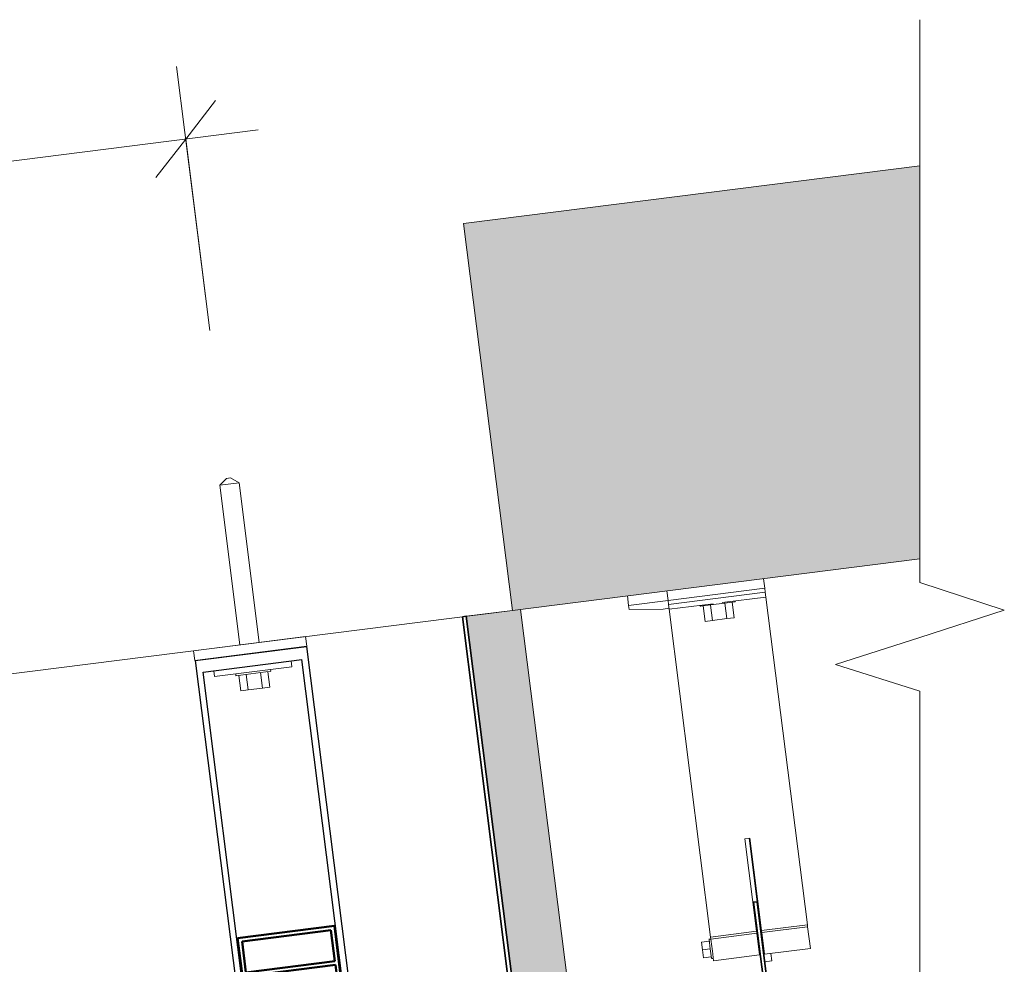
# Model space of a CAD drawing. Header units: millimetres. Extents: x 4014441 to 4046114, y 2378 to 8335946.
# Tile 71 of 71: x 4043420 to 4043925, y 8335388 to 8335873. Entities that reach past the tile are written whole.
import ezdxf

# ---------------------------------------------------------------- set-up
doc = ezdxf.new("R2010")
doc.units = ezdxf.units.MM
for name, color, linetype, lineweight in [('Обобщенные модели', 7, 'Continuous', 18), ('Размеры', 7, 'Continuous', 9), ('Размеры-25', 7, 'Continuous', 9), ('Типовые аннотации', 7, 'Continuous', 18), ('Тонкие линии', 7, 'Continuous', 18), ('Элементы узлов', 7, 'Continuous', 18)]:
    doc.layers.add(name, color=color, linetype=linetype, lineweight=lineweight)
doc.styles.add('GOST Common_1', font='GOST_Common.ttf', dxfattribs={"width": 0.9, "height": 50})
doc.dimstyles.new('ADSK_Основной_2_0', dxfattribs={"dimscale": 304.8, "dimtxt": 50.28575, "dimasz": 0.115978, "dimexe": 0.123031, "dimexo": 0.246063, "dimgap": 0.04101, "dimtad": 1, "dimdec": 0, "dimzin": 0, "dimdsep": 46, "dimtxsty": 'GOST Common_1', "dimblk1": 'OBLIQUE', "dimblk2": 'OBLIQUE', "dimsah": 1, "dimcen": 0.09, "dimdle": 0.123031, "dimazin": 0, "dimtfac": 1, "dimtdec": 4, "dimtix": 1, "dimtmove": 0, "dimatfit": 3, "dimfxl": 1, "dimtvp": 1, "dimtfill": 1, "dimtolj": 1, "dimtzin": 0, "dimarcsym": 2})

# ---------------------------------------------------------------- blocks, each defined once
blk = doc.blocks.new('Корп2_Кассета выпуклая - Корп2_Кассета выпуклая_Цвет DESIGN D2-21032864-Разрез 9-9')
at = {"layer": 'Обобщенные модели', "true_color": 0xf7fbf5}
h = blk.add_hatch(color=7, dxfattribs=at)
h.paths.add_polyline_path([(4505354.1, 8335291.18), (4505551.85, 8335316.21), (4505551.85, 8335344.43), (4505466.11, 8335333.58), (4505468.05, 8335318.23), (4505466.57, 8335318.04), (4505464.62, 8335333.39), (4505378.36, 8335322.48), (4505375.6, 8335344.3), (4505347.85, 8335340.54), (4505352.36, 8335304.88)])
h.paths.add_polyline_path([(4505347.57, 8335342.77), (4505375.35, 8335346.29), (4505346.97, 8335570.5), (4505319.23, 8335566.73), (4505345.99, 8335355.23)])
at = {"layer": 'Обобщенные модели'}
for p, q in [((4505319.2, 8335566.98), (4505342.94, 8335569.99)), ((4505375.35, 8335346.29), (4505346.97, 8335570.5)), ((4505378.36, 8335322.48), (4505375.6, 8335344.3)), ((4505551.85, 8335344.43), (4505466.11, 8335333.58)), ((4505464.62, 8335333.39), (4505378.36, 8335322.48))]:
    blk.add_line(p, q, dxfattribs=at)
at = {"layer": 'Обобщенные модели', "lineweight": 35}
for p, q in [((4505319.2, 8335566.98), (4505317.21, 8335566.73)), ((4505317.21, 8335566.73), (4505352.36, 8335288.95)), ((4505354.1, 8335291.18), (4505319.2, 8335566.98)), ((4505551.85, 8335316.21), (4505354.1, 8335291.18)), ((4505352.36, 8335288.95), (4505551.85, 8335314.19))]:
    blk.add_line(p, q, dxfattribs=at)
blk = doc.blocks.new('HILTI_s_Профиль_MFT-RP - Усиленный профиль MFT-RP-58 77x50 L-21017154-Разрез 9-9')
at = {"layer": 'Обобщенные модели', "lineweight": 50}
for p, q in [((4502530.64, 8335063.93), (4502481.03, 8335057.66)), ((4502540.05, 8334989.53), (4502530.64, 8335063.93)), ((4502483.27, 8335055.92), (4502528.9, 8335061.7)), ((4502528.9, 8335061.7), (4502530.91, 8335045.82)), ((4502481.03, 8335057.66), (4502490.45, 8334983.25)), ((4502485.28, 8335040.05), (4502483.27, 8335055.92)), ((4502530.91, 8335045.82), (4502485.28, 8335040.05)), ((4502485.53, 8335038.06), (4502531.16, 8335043.84)), ((4502531.16, 8335043.84), (4502538.07, 8334989.27)), ((4502492.43, 8334983.5), (4502485.53, 8335038.06)), ((4502486.73, 8334980.76), (4502544.27, 8334988.04)), ((4502538.07, 8334989.27), (4502492.43, 8334983.5)), ((4502544.02, 8334990.03), (4502540.05, 8334989.53)), ((4502544.27, 8334988.04), (4502544.02, 8334990.03)), ((4502490.45, 8334983.25), (4502486.48, 8334982.75)), ((4502486.48, 8334982.75), (4502486.73, 8334980.76))]:
    blk.add_line(p, q, dxfattribs=at)
blk = doc.blocks.new('HILTI_s_Анкер_HRD-HF - HRD-HF 10x100-V210-Разрез 9-9')
at = {"layer": 'Обобщенные модели'}
for p, q in [((4505196.25, 8335637.71), (4505192.7, 8335634.25)), ((4505192.7, 8335634.25), (4505202.62, 8335635.51)), ((4505192.7, 8335634.25), (4505203.07, 8335552.29)), ((4505196.25, 8335637.71), (4505198.33, 8335637.97)), ((4505202.62, 8335635.51), (4505198.33, 8335637.97)), ((4505212.99, 8335553.54), (4505202.62, 8335635.51)), ((4505218.9, 8335538.77), (4505201.04, 8335536.51)), ((4505214.69, 8335530.17), (4505213.69, 8335538.11)), ((4505217.41, 8335538.58), (4505218.42, 8335530.64)), ((4505218.59, 8335538.73), (4505218.9, 8335538.77)), ((4505218.9, 8335538.77), (4505218.77, 8335539.76)), ((4505200.91, 8335537.5), (4505201.04, 8335536.51)), ((4505201.04, 8335536.51), (4505201.34, 8335536.55)), ((4505203.52, 8335528.76), (4505202.52, 8335536.7)), ((4505207.25, 8335529.23), (4505206.24, 8335537.17)), ((4505207.25, 8335529.23), (4505203.52, 8335528.76)), ((4505214.69, 8335530.17), (4505207.25, 8335529.23)), ((4505218.42, 8335530.64), (4505214.69, 8335530.17))]:
    blk.add_line(p, q, dxfattribs=at)
blk = doc.blocks.new('HILTI_s_Анкер_HRD-HF - HRD-HF 10x100-V208-Разрез 9-9')
at = {"layer": 'Обобщенные модели'}
for p, q in [((4503178.22, 8335280.54), (4503177.91, 8335280.5)), ((4503177.91, 8335280.5), (4503178.22, 8335280.54)), ((4503178.22, 8335280.54), (4503178.09, 8335281.53)), ((4503160.24, 8335279.27), (4503160.36, 8335278.28)), ((4503160.66, 8335278.32), (4503160.36, 8335278.28)), ((4503160.36, 8335278.28), (4503160.66, 8335278.32))]:
    blk.add_line(p, q, dxfattribs=at)
blk = doc.blocks.new('HILTI_s_Кронштейн_MFT-RB_L - Усиленный кронштейн MFT-RB 190 L-21018819-Разрез 9-9')
at = {"layer": 'Обобщенные модели', "lineweight": 25}
for p, q in [((4503139.41, 8335286.11), (4503196.56, 8335293.35)), ((4503196.56, 8335293.35), (4503220.41, 8335104.85)), ((4503139.41, 8335286.11), (4503163.26, 8335097.62)), ((4503143.49, 8335280.18), (4503194.09, 8335286.58)), ((4503217.13, 8335104.43), (4503194.09, 8335286.58)), ((4503166.54, 8335098.03), (4503143.49, 8335280.18)), ((4503220.41, 8335104.85), (4503217.13, 8335104.43)), ((4503163.26, 8335097.62), (4503166.54, 8335098.03))]:
    blk.add_line(p, q, dxfattribs=at)
blk = doc.blocks.new('HILTI_s_Термомост_MFT-RBI_L - Термомост MFT-RBI 58x130x5 L-21017159-Разрез 9-9')
at = {"layer": 'Обобщенные модели'}
for p, q in [((4503138.59, 8335291.05), (4503196.13, 8335298.33)), ((4503196.75, 8335293.37), (4503196.13, 8335298.33)), ((4503138.59, 8335291.05), (4503139.21, 8335286.09)), ((4503196.75, 8335293.37), (4503139.21, 8335286.09))]:
    blk.add_line(p, q, dxfattribs=at)
blk = doc.blocks.new('HILTI_s_Шайба_MFT-BFW - Шайба MFT-BFW 30x40x3-21017160-Разрез 9-9')
at = {"layer": 'Обобщенные модели'}
for p, q in [((4503188.63, 8335285.89), (4503189.01, 8335282.92)), ((4503149.32, 8335277.89), (4503148.95, 8335280.87)), ((4503189.01, 8335282.92), (4503149.32, 8335277.89))]:
    blk.add_line(p, q, dxfattribs=at)
blk = doc.blocks.new('HILTI_s_Профиль_MFT-T - Профиль MFT-Ta 60x42x1_8 6m-21055199-Разрез 9-9')
at = {"layer": 'Обобщенные модели', "lineweight": 35}
for p, q in [((4502283.75, 8335017.57), (4502281.97, 8335017.35)), ((4502281.97, 8335017.35), (4502289.28, 8334959.61)), ((4502291.06, 8334959.84), (4502283.75, 8335017.57)), ((4502289.28, 8334959.61), (4502256.44, 8334955.45)), ((4502256.66, 8334953.67), (4502298.33, 8334958.94)), ((4502298.11, 8334960.73), (4502291.06, 8334959.84)), ((4502298.33, 8334958.94), (4502298.11, 8334960.73)), ((4502256.44, 8334955.45), (4502256.66, 8334953.67))]:
    blk.add_line(p, q, dxfattribs=at)
blk = doc.blocks.new('HILTI_s_Кронштейн_MFT-MF_LM - Кронштейн MFT-MF 190 LM-V235-Разрез 9-9')
at = {"layer": 'Обобщенные модели'}
for p, q in [((4505422.7, 8335575.06), (4505402.46, 8335572.5)), ((4505402.46, 8335572.5), (4505402.71, 8335570.52)), ((4505402.71, 8335570.52), (4505420.13, 8335570.71)), ((4505420.13, 8335570.71), (4505423.2, 8335571.1)), ((4505464.24, 8335453.11), (4505468.36, 8335420.57)), ((4505475.92, 8335390.28), (4505475.44, 8335394.05)), ((4505472.25, 8335389.82), (4505475.92, 8335390.28))]:
    blk.add_line(p, q, dxfattribs=at)
blk = doc.blocks.new('HILTI_s_Термомост_MFT-ISO_50x105x5_LM - Термомост MFT-ISO 50x105x5 LM-V236-Разрез 9-9')
at = {"layer": 'Обобщенные модели'}
for p in [(4505401.84, 8335577.44), (4505422.7, 8335575.06)]:
    blk.add_line(p, (4505402.46, 8335572.5), dxfattribs=at)
blk = doc.blocks.new('HILTI_s_Шуруп_Металл - Шуруп самосверлящий S-MD05S 5_5x50 A2-21055206-Разрез 9-9')
at = {"layer": 'Обобщенные модели'}
for p, q in [((4502260.07, 8334998.45), (4502259.08, 8334998.32)), ((4502259.1, 8334998.16), (4502259.1, 8334998.16)), ((4502284.43, 8334997.93), (4502284.08, 8334997.9)), ((4502286.57, 8334998.08), (4502286.22, 8334998.06)), ((4502284.44, 8334995.04), (4502284.78, 8334995.1)), ((4502286.56, 8334995.43), (4502286.9, 8334995.49)), ((4502260.31, 8334988.57), (4502260.31, 8334988.57)), ((4502260.33, 8334988.4), (4502261.32, 8334988.53))]:
    blk.add_line(p, q, dxfattribs=at)
blk = doc.blocks.new('HILTI_s_Шуруп_Металл - Шуруп самосверлящий S-MD05S 5_5x50 A2-V223-Разрез 9-9')
at = {"layer": 'Обобщенные модели'}
for p, q in [((4502260.07, 8334998.45), (4502259.08, 8334998.32)), ((4502259.1, 8334998.16), (4502259.1, 8334998.16)), ((4502284.43, 8334997.93), (4502284.08, 8334997.9)), ((4502284.44, 8334995.04), (4502284.78, 8334995.1)), ((4502260.31, 8334988.57), (4502260.31, 8334988.57)), ((4502260.33, 8334988.4), (4502261.32, 8334988.53))]:
    blk.add_line(p, q, dxfattribs=at)
blk = doc.blocks.new('HILTI_s_Анкер_HRD-HF - HRD-HF 10x80-20791514-Разрез 9-9')
at = {"layer": 'Обобщенные модели'}
for p, q in [((4502254.54, 8335169.61), (4502254.6, 8335169.11)), ((4502272.46, 8335171.37), (4502254.6, 8335169.11)), ((4502260.81, 8335161.84), (4502259.8, 8335169.77)), ((4502268.26, 8335162.78), (4502267.25, 8335170.71)), ((4502270.97, 8335171.19), (4502271.98, 8335163.25)), ((4502272.15, 8335171.33), (4502272.46, 8335171.37)), ((4502272.46, 8335171.37), (4502272.39, 8335171.87)), ((4502254.6, 8335169.11), (4502254.9, 8335169.15)), ((4502257.09, 8335161.36), (4502256.08, 8335169.3)), ((4502260.81, 8335161.84), (4502257.09, 8335161.36)), ((4502268.26, 8335162.78), (4502260.81, 8335161.84)), ((4502271.98, 8335163.25), (4502268.26, 8335162.78))]:
    blk.add_line(p, q, dxfattribs=at)
blk = doc.blocks.new('HILTI_s_Кронштейн_MFT-MF_HS - Кронштейн MFT-MF 190 HS-V237-Разрез 9-9')
at = {"layer": 'Обобщенные модели'}
for p, q in [((4505422.7, 8335575.06), (4505472.3, 8335581.34)), ((4505422.95, 8335573.08), (4505472.56, 8335579.36)), ((4505472.3, 8335581.34), (4505472.56, 8335579.36)), ((4505472.56, 8335579.36), (4505472.87, 8335576.88)), ((4505422.95, 8335573.08), (4505422.7, 8335575.06)), ((4505450.38, 8335574.03), (4505472.87, 8335576.88)), ((4505472.87, 8335576.88), (4505494.15, 8335408.75)), ((4505423.26, 8335570.6), (4505422.95, 8335573.08)), ((4505423.26, 8335570.6), (4505445.76, 8335573.45)), ((4505444.54, 8335402.47), (4505423.26, 8335570.6)), ((4505462.11, 8335452.84), (4505464.59, 8335453.16)), ((4505468.1, 8335405.45), (4505462.11, 8335452.84)), ((4505464.59, 8335453.16), (4505470.58, 8335405.77)), ((4505470.58, 8335405.77), (4505494.15, 8335408.75)), ((4505494.28, 8335407.71), (4505470.72, 8335404.73)), ((4505494.15, 8335408.75), (4505494.28, 8335407.71)), ((4505494.28, 8335407.71), (4505495.68, 8335396.61)), ((4505444.54, 8335402.47), (4505468.1, 8335405.45)), ((4505444.67, 8335401.43), (4505444.54, 8335402.47)), ((4505468.23, 8335404.41), (4505444.67, 8335401.43)), ((4505468.23, 8335404.41), (4505468.1, 8335405.45)), ((4505469.64, 8335393.32), (4505468.23, 8335404.41)), ((4505470.58, 8335405.77), (4505470.72, 8335404.73)), ((4505470.72, 8335404.73), (4505472.12, 8335393.63)), ((4505445.16, 8335397.62), (4505444.67, 8335401.43)), ((4505446.08, 8335390.34), (4505445.44, 8335395.36)), ((4505446.08, 8335390.34), (4505469.64, 8335393.32)), ((4505472.12, 8335393.63), (4505495.68, 8335396.61))]:
    blk.add_line(p, q, dxfattribs=at)
blk = doc.blocks.new('HILTI_s_Термомост_MFT-ISO_47x50x5_HS - Термомост MFT-ISO 47x50x5 HS-V238-Разрез 9-9')
at = {"layer": 'Обобщенные модели'}
for p, q in [((4505472.3, 8335581.34), (4505471.68, 8335586.28)), ((4505422.08, 8335580), (4505422.7, 8335575.06)), ((4505472.3, 8335581.34), (4505422.7, 8335575.06))]:
    blk.add_line(p, q, dxfattribs=at)
blk = doc.blocks.new('HILTI_s_Шуруп_Металл - Шуруп самосверлящий S-MD05S 5_5x50 A2-V239-Разрез 9-9')
at = {"layer": 'Обобщенные модели'}
for p, q in [((4505439.84, 8335399.83), (4505443.8, 8335400.33)), ((4505440.34, 8335395.86), (4505439.84, 8335399.83)), ((4505444.67, 8335401.45), (4505443.68, 8335401.32)), ((4505444.31, 8335396.36), (4505443.7, 8335401.15)), ((4505445.14, 8335397.77), (4505445.3, 8335396.49)), ((4505469.03, 8335400.93), (4505468.68, 8335400.9)), ((4505469.04, 8335398.04), (4505469.39, 8335398.1)), ((4505471.18, 8335401.08), (4505470.83, 8335401.06)), ((4505471.16, 8335398.43), (4505471.5, 8335398.49)), ((4505440.34, 8335395.86), (4505444.31, 8335396.36)), ((4505440.84, 8335391.89), (4505440.34, 8335395.86)), ((4505440.84, 8335391.89), (4505444.81, 8335392.39)), ((4505444.91, 8335391.57), (4505444.31, 8335396.36)), ((4505445.3, 8335396.49), (4505445.46, 8335395.2)), ((4505444.93, 8335391.4), (4505445.93, 8335391.53))]:
    blk.add_line(p, q, dxfattribs=at)
blk = doc.blocks.new('HILTI_Линия_Разрыва - Тип 1-21032777-Разрез 9-9')
at = {"layer": 'Элементы узлов'}
for p, q in [((4505551.85, 8335584.26), (4505551.85, 8335798.02)), ((4505551.85, 8335314.19), (4505551.85, 8335528.6))]:
    blk.add_line(p, q, dxfattribs=at)
blk = doc.blocks.new('DIMBLOCK1-Разрез 9-9')
at = {"layer": 'Размеры-25'}
for p, q in [((4043517.66, 8335713.63), (4043500.53, 8335848.97)), ((4043542.44, 8335816.47), (4042825.01, 8335725.69)), ((4043505.24, 8335811.76), (4043517.66, 8335713.63)), ((4042837.43, 8335627.56), (4042820.31, 8335762.89)), ((4042825.01, 8335725.69), (4042837.43, 8335627.56))]:
    blk.add_line(p, q, dxfattribs=at)
at = {"layer": 'Размеры-25', "lineweight": 18}
for p, q in [((4043505.24, 8335811.76), (4043520.56, 8335831.52)), ((4043505.24, 8335811.76), (4043489.92, 8335792.01)), ((4042825.01, 8335725.69), (4042840.33, 8335745.44)), ((4042825.01, 8335725.69), (4042809.7, 8335705.93))]:
    blk.add_line(p, q, dxfattribs=at)
at = {"layer": 'Размеры-25', "color": 0, "insert": (4043108.43, 8335840.01), "char_height": 50, "width": 113.5265, "attachment_point": 1, "rotation": 7.2118, "line_spacing_factor": 1.022761, "style": 'GOST Common_1', "bg_fill": 3, "box_fill_scale": 1.25, "bg_fill_color": 256, "bg_fill_true_color": 13158600, "bg_fill_transparency": 0}
blk.add_mtext('686', dxfattribs=at)
blk = doc.blocks.new('_Oblique')
at = {"color": 0, "linetype": 'ByBlock', "lineweight": -2}
blk.add_line((-0.5, -0.5), (0.5, 0.5), dxfattribs=at)

msp = doc.modelspace()

# ---------------------------------------------------------------- hatches: boundary and pattern name
at = {"layer": 'Элементы узлов'}
h = msp.add_hatch(dxfattribs=at)
h.set_pattern_fill('FP_1', color=256, style=0, pattern_type=2)
h.set_pattern_definition([(50, (4036075.65, 12555810.7), (182.184669, -15.9390855), [19.05, -209.55]), (355, (4036075.65, 12555810.7), (-35.2424275, 191.056608), [15.24, -167.64]), (100.451, (4036090.83, 12555809.37), (146.942502, 175.116688), [16.19, -178.09]), (46.184, (4036075.65, 12555861.5), (271.078894, -42.043274), [28.575, -314.325]), (96.636, (4036098.24, 12555858), (237.402507, 247.427213), [24.285, -267.135]), (351.184, (4036075.65, 12555861.5), (237.404606, 247.425118), [22.86, -251.46]), (21, (4036101.05, 12555848.8), (151.61488, -102.2655185), [19.05, -209.55]), (326, (4036101.05, 12555848.8), (61.80236, 184.1877424), [15.24, -167.64]), (71.451, (4036113.69, 12555840.27), (213.417063, 81.921368), [16.19, -178.09]), (37.5, (4036075.65, 12555810.7), (3.0883228, 84.5550758), [8.382, -157.226, 8.382, -330.073]), (37.5, (4036075.65, 12555810.7), (3.0883228, 84.5550758), [-173.99, -161.798, 8.382, -159.893]), (7.5, (4036075.65, 12555810.7), (66.8194381, 100.180747), [8.382, -88.646, 8.382, -153.416, -64.135]), (7.5, (4036075.65, 12555810.7), (66.8194381, 100.180747), [-258.826, 8.382, -55.753]), (327.5, (4036019.01, 12555810.7), (135.5904877, -5.7289127), [8.382, -55.118, 8.382, -452.628]), (327.5, (4036019.01, 12555810.7), (135.5904877, -5.7289127), [-71.882, -189.738, 8.382, -254.508]), (317.5, (4035993.61, 12555810.7), (148.1288865, 25.4267613), [8.382, -74.168, 8.382, -309.88]), (317.5, (4035993.61, 12555810.7), (148.1288865, 25.4267613), [-90.932, -123.19, 8.382, -178.308])])
h.paths.add_polyline_path([(4040195.4, 8335129.95), (4040690.42, 8335192.59), (4040665.32, 8335391), (4040198.82, 8335331.97), (4039729.24, 8335391.4), (4039704.03, 8335192.13), (4040161.42, 8335134.25)])
h.paths.add_polyline_path([(4036723.88, 8335569.25), (4036748.99, 8335767.67), (4036169.73, 8335840.97), (4035949.73, 8335840.97), (4035949.73, 8335821.35), (4035921.57, 8335821.35), (4035921.57, 8335840.97), (4035907.82, 8335797.67), (4035894.07, 8335840.97), (4035833.41, 8335840.97), (4035833.41, 8335681.94), (4035900.03, 8335673.51), (4035900.03, 8335673.51), (4036659.05, 8335577.46)])
h.paths.add_polyline_path([(4043672.91, 8335569.99), (4043881.81, 8335596.42), (4043881.81, 8335798.02), (4043647.8, 8335768.41), (4043672.84, 8335570.5)])
h.paths.add_polyline_path([(4035913.52, 8335673.51), (4035913.52, 8335673.51), (4035932.14, 8335673.51)])

# ---------------------------------------------------------------- linework, layer by layer
at = {"layer": 'Типовые аннотации', "lineweight": 9}
for p, q in [((4043881.81, 8335798.02), (4043881.81, 8335873.02)), ((4043881.81, 8335584.26), (4043925.13, 8335570.18)), ((4043925.13, 8335570.18), (4043881.81, 8335556.1)), ((4043838.51, 8335542.35), (4043881.81, 8335556.1)), ((4043881.81, 8335528.6), (4043838.51, 8335542.35))]:
    msp.add_line(p, q, dxfattribs=at)
at = {"layer": 'Тонкие линии'}
for p, q in [((4043881.81, 8335798.02), (4043647.8, 8335768.41)), ((4043647.8, 8335768.41), (4043672.91, 8335569.99)), ((4043672.91, 8335569.99), (4043881.81, 8335596.42)), ((4043672.91, 8335569.99), (4040690.42, 8335192.59))]:
    msp.add_line(p, q, dxfattribs=at)

# ---------------------------------------------------------------- block references
at = {"layer": 'Обобщенные модели'}
for name, p in [('HILTI_s_Анкер_HRD-HF - HRD-HF 10x100-V210-Разрез 9-9', (-461670.04, 0)), ('HILTI_s_Термомост_MFT-ISO_47x50x5_HS - Термомост MFT-ISO 47x50x5 HS-V238-Разрез 9-9', (-461670.04, 0)), ('HILTI_s_Кронштейн_MFT-MF_HS - Кронштейн MFT-MF 190 HS-V237-Разрез 9-9', (-461670.04, 0)), ('HILTI_s_Термомост_MFT-ISO_50x105x5_LM - Термомост MFT-ISO 50x105x5 LM-V236-Разрез 9-9', (-461670.04, 0)), ('HILTI_s_Кронштейн_MFT-MF_LM - Кронштейн MFT-MF 190 LM-V235-Разрез 9-9', (-461670.04, 0)), ('HILTI_s_Анкер_HRD-HF - HRD-HF 10x80-20791514-Разрез 9-9', (-458485.44, 403)), ('Корп2_Кассета выпуклая - Корп2_Кассета выпуклая_Цвет DESIGN D2-21032864-Разрез 9-9', (-461670.04, 0)), ('HILTI_s_Термомост_MFT-RBI_L - Термомост MFT-RBI 58x130x5 L-21017159-Разрез 9-9', (-459629.36, 258.23)), ('HILTI_s_Кронштейн_MFT-RB_L - Усиленный кронштейн MFT-RB 190 L-21018819-Разрез 9-9', (-459629.36, 258.23)), ('HILTI_s_Шайба_MFT-BFW - Шайба MFT-BFW 30x40x3-21017160-Разрез 9-9', (-459629.36, 258.23)), ('HILTI_s_Анкер_HRD-HF - HRD-HF 10x100-V208-Разрез 9-9', (-459629.36, 258.23)), ('HILTI_s_Профиль_MFT-T - Профиль MFT-Ta 60x42x1_8 6m-21055199-Разрез 9-9', (-458485.44, 403)), ('HILTI_s_Шуруп_Металл - Шуруп самосверлящий S-MD05S 5_5x50 A2-V239-Разрез 9-9', (-461670.04, 0)), ('HILTI_s_Шуруп_Металл - Шуруп самосверлящий S-MD05S 5_5x50 A2-21055206-Разрез 9-9', (-458485.44, 403)), ('HILTI_s_Шуруп_Металл - Шуруп самосверлящий S-MD05S 5_5x50 A2-V223-Разрез 9-9', (-458485.44, 403)), ('HILTI_s_Шуруп_Металл - Шуруп самосверлящий S-MD05S 5_5x50 A2-V223-Разрез 9-9', (-458485.44, 403)), ('HILTI_s_Шуруп_Металл - Шуруп самосверлящий S-MD05S 5_5x50 A2-V223-Разрез 9-9', (-458485.44, 403))]:
    msp.add_blockref(name, p, dxfattribs=at)
at = {"layer": 'Обобщенные модели', "lineweight": 25}
msp.add_blockref('HILTI_s_Профиль_MFT-RP - Усиленный профиль MFT-RP-58 77x50 L-21017154-Разрез 9-9', (-458949.14, 344.3), dxfattribs=at)
at = {"layer": 'Элементы узлов'}
msp.add_blockref('HILTI_Линия_Разрыва - Тип 1-21032777-Разрез 9-9', (-461670.04, 0), dxfattribs=at)

# ---------------------------------------------------------------- next in the draw order: dimensions: what is measured, and where the dimension line sits
at = {"layer": 'Размеры'}
dim = msp.add_linear_dim(base=(4042825.01, 8335725.69), p1=(4043527.07, 8335639.23), p2=(4042846.85, 8335553.15), angle=7.2118, dimstyle='ADSK_Основной_2_0', override={"dimpost": '<>', "dimfxl": 685.65}, dxfattribs=at)
dim.commit()
dim.dimension.update_dxf_attribs({"geometry": 'DIMBLOCK1-Разрез 9-9', "text_midpoint": (4043160.42, 8335805.93)})

doc.saveas('drawing.dxf')
